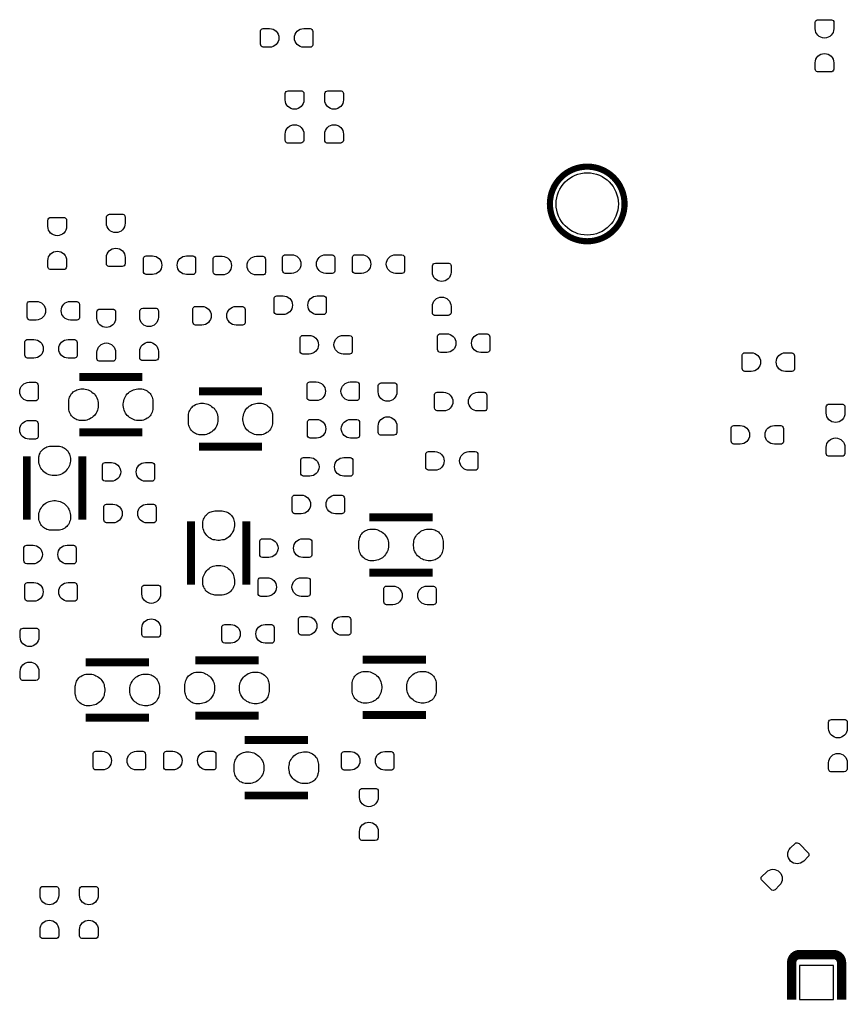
# Model space of a CAD drawing. Extents: x -25.8 to 25.4, y -24.8 to 25.2.
# Tile 3 of 5: x -2.8 to 10.5, y -7.9 to 7.9. Entities that reach past the tile are written whole.
import ezdxf

# ---------------------------------------------------------------- set-up
doc = ezdxf.new("R2010")
doc.units = 0
doc.layers.add('PG_SILKSCREEN_BOTTOM', color=173, linetype='CONTINUOUS')
doc.layers.add('PIN_BOTTOM', color=132, linetype='CONTINUOUS')

msp = doc.modelspace()

# ---------------------------------------------------------------- linework, layer by layer
at = {"layer": 'PG_SILKSCREEN_BOTTOM'}
for points, const_width in [([(6.94944, 4.953, 1), (5.75056, 4.953, 1), (6.94944, 4.953)], 0.09906), ([(9.760204, -7.10184, 0.417681), (9.633204, -7.22884)], 0.14986), ([(10.43305, -7.22884, 0.413881), (10.30605, -7.10184)], 0.14986)]:
    msp.add_lwpolyline(points, format="xyb", dxfattribs=dict(at, const_width=const_width))
for points, const_width in [([(-0.79121, 2.17297), (-1.80721, 2.17297)], 0.127), ([(1.1303, 1.9431), (0.1143, 1.9431)], 0.127), ([(-1.80721, 1.28397), (-0.79121, 1.28397)], 0.127), ([(0.1143, 1.0541), (1.1303, 1.0541)], 0.127), ([(-2.646934, 0.897128), (-2.646934, -0.118872)], 0.127), ([(-1.757934, -0.118872), (-1.757934, 0.897128)], 0.127), ([(-0.0127, -0.143764), (-0.0127, -1.160018)], 0.127), ([(0.8763, -1.160018), (0.8763, -0.143764)], 0.127), ([(3.868166, -0.078486), (2.852166, -0.078486)], 0.127), ([(2.852166, -0.967486), (3.868166, -0.967486)], 0.127), ([(-0.68707, -2.40792), (-1.70307, -2.40792)], 0.127), ([(1.07442, -2.37617), (0.05842, -2.37617)], 0.127), ([(3.7592, -2.364486), (2.7432, -2.364486)], 0.127), ([(-1.70307, -3.29692), (-0.68707, -3.29692)], 0.127), ([(0.05842, -3.26517), (1.07442, -3.26517)], 0.127), ([(2.7432, -3.253486), (3.7592, -3.253486)], 0.127), ([(1.8669, -3.6576), (0.8509, -3.6576)], 0.127), ([(0.8509, -4.5466), (1.8669, -4.5466)], 0.127), ([(10.30605, -7.10184), (9.760204, -7.10184)], 0.14986), ([(9.633204, -7.22884), (9.63295, -7.82574)], 0.14986), ([(10.43305, -7.22884), (10.433304, -7.82574)], 0.14986)]:
    msp.add_lwpolyline(points, dxfattribs=dict(at, const_width=const_width))
at = {"layer": 'PIN_BOTTOM'}
for points in [[(10.01014, 7.76732), (10.01014, 7.86892, -0.382065), (10.0584, 7.9121), (10.2743, 7.9121, -0.358765), (10.30986, 7.86892), (10.30986, 7.76732, -0.99952)], [(1.24968, 7.47014), (1.14808, 7.47014, -0.382065), (1.1049, 7.5184), (1.1049, 7.7343, -0.358765), (1.14808, 7.76986), (1.24968, 7.76986, -0.99952)], [(1.79832, 7.76986), (1.89992, 7.76986, -0.382065), (1.9431, 7.7216), (1.9431, 7.5057, -0.358765), (1.89992, 7.47014), (1.79832, 7.47014, -0.99952)], [(10.30986, 7.21868), (10.30986, 7.11708, -0.382065), (10.2616, 7.0739), (10.0457, 7.0739, -0.358765), (10.01014, 7.11708), (10.01014, 7.21868, -0.99952)], [(1.50114, 6.62432), (1.50114, 6.72592, -0.382065), (1.5494, 6.7691), (1.7653, 6.7691, -0.358765), (1.80086, 6.72592), (1.80086, 6.62432, -0.99952)], [(2.13614, 6.62432), (2.13614, 6.72592, -0.382065), (2.1844, 6.7691), (2.4003, 6.7691, -0.358765), (2.43586, 6.72592), (2.43586, 6.62432, -0.99952)], [(1.80086, 6.07568), (1.80086, 5.97408, -0.382065), (1.7526, 5.9309), (1.5367, 5.9309, -0.358765), (1.50114, 5.97408), (1.50114, 6.07568, -0.99952)], [(2.43586, 6.07568), (2.43586, 5.97408, -0.382065), (2.3876, 5.9309), (2.1717, 5.9309, -0.358765), (2.13614, 5.97408), (2.13614, 6.07568, -0.99952)], [(-1.36906, 4.64185), (-1.36906, 4.74345, -0.382065), (-1.3208, 4.78663), (-1.1049, 4.78663, -0.358765), (-1.06934, 4.74345), (-1.06934, 4.64185, -0.99952)], [(-2.30886, 4.59232), (-2.30886, 4.69392, -0.382065), (-2.2606, 4.7371), (-2.0447, 4.7371, -0.358765), (-2.00914, 4.69392), (-2.00914, 4.59232, -0.99952)], [(-2.00914, 4.04368), (-2.00914, 3.94208, -0.382065), (-2.0574, 3.8989), (-2.2733, 3.8989, -0.358765), (-2.30886, 3.94208), (-2.30886, 4.04368, -0.99952)], [(-1.06934, 4.09321), (-1.06934, 3.99161, -0.382065), (-1.1176, 3.94843), (-1.3335, 3.94843, -0.358765), (-1.36906, 3.99161), (-1.36906, 4.09321, -0.99952)], [(-0.631444, 3.819652), (-0.733044, 3.819652, -0.382065), (-0.776224, 3.867912), (-0.776224, 4.083812, -0.358765), (-0.733044, 4.119372), (-0.631444, 4.119372, -0.99952)], [(-0.082804, 4.119372), (0.018796, 4.119372, -0.382065), (0.061976, 4.071112), (0.061976, 3.855212, -0.358765), (0.018796, 3.819652), (-0.082804, 3.819652, -0.99952)], [(0.48895, 3.81254), (0.38735, 3.81254, -0.382065), (0.34417, 3.8608), (0.34417, 4.0767, -0.358765), (0.38735, 4.11226), (0.48895, 4.11226, -0.99952)], [(1.03759, 4.11226), (1.13919, 4.11226, -0.382065), (1.18237, 4.064), (1.18237, 3.8481, -0.358765), (1.13919, 3.81254), (1.03759, 3.81254, -0.99952)], [(1.603756, 3.83794), (1.502156, 3.83794, -0.382065), (1.458976, 3.8862), (1.458976, 4.1021, -0.358765), (1.502156, 4.13766), (1.603756, 4.13766, -0.99952)], [(2.152396, 4.13766), (2.253996, 4.13766, -0.382065), (2.297176, 4.0894), (2.297176, 3.8735, -0.358765), (2.253996, 3.83794), (2.152396, 3.83794, -0.99952)], [(2.72542, 3.83794), (2.62382, 3.83794, -0.382065), (2.58064, 3.8862), (2.58064, 4.1021, -0.358765), (2.62382, 4.13766), (2.72542, 4.13766, -0.99952)], [(3.27406, 4.13766), (3.37566, 4.13766, -0.382065), (3.41884, 4.0894), (3.41884, 3.8735, -0.358765), (3.37566, 3.83794), (3.27406, 3.83794, -0.99952)], [(3.86334, 3.85699), (3.86334, 3.95859, -0.382065), (3.9116, 4.00177), (4.1275, 4.00177, -0.358765), (4.16306, 3.95859), (4.16306, 3.85699, -0.99952)], [(-2.49555, 3.08864), (-2.59715, 3.08864, -0.382065), (-2.64033, 3.1369), (-2.64033, 3.3528, -0.358765), (-2.59715, 3.38836), (-2.49555, 3.38836, -0.99952)], [(-1.94691, 3.38836), (-1.84531, 3.38836, -0.382065), (-1.80213, 3.3401), (-1.80213, 3.1242, -0.358765), (-1.84531, 3.08864), (-1.94691, 3.08864, -0.99952)], [(1.46685, 3.177032), (1.36525, 3.177032, -0.382065), (1.32207, 3.225292), (1.32207, 3.441192, -0.358765), (1.36525, 3.476752), (1.46685, 3.476752, -0.99952)], [(2.01549, 3.476752), (2.11709, 3.476752, -0.382065), (2.16027, 3.428492), (2.16027, 3.212592, -0.358765), (2.11709, 3.177032), (2.01549, 3.177032, -0.99952)], [(4.16306, 3.30835), (4.16306, 3.20675, -0.382065), (4.1148, 3.16357), (3.8989, 3.16357, -0.358765), (3.86334, 3.20675), (3.86334, 3.30835, -0.99952)], [(-1.52146, 3.11912), (-1.52146, 3.22072, -0.382065), (-1.4732, 3.2639), (-1.2573, 3.2639, -0.358765), (-1.22174, 3.22072), (-1.22174, 3.11912, -0.99952)], [(-0.83566, 3.13309), (-0.83566, 3.23469, -0.382065), (-0.7874, 3.27787), (-0.5715, 3.27787, -0.358765), (-0.53594, 3.23469), (-0.53594, 3.13309, -0.99952)], [(0.163576, 3.00736), (0.061976, 3.00736, -0.382065), (0.018796, 3.05562), (0.018796, 3.27152, -0.358765), (0.061976, 3.30708), (0.163576, 3.30708, -0.99952)], [(0.712216, 3.30708), (0.813816, 3.30708, -0.382065), (0.856996, 3.25882), (0.856996, 3.04292, -0.358765), (0.813816, 3.00736), (0.712216, 3.00736, -0.99952)], [(4.09321, 2.56794), (3.99161, 2.56794, -0.382065), (3.94843, 2.6162), (3.94843, 2.8321, -0.358765), (3.99161, 2.86766), (4.09321, 2.86766, -0.99952)], [(4.64185, 2.86766), (4.74345, 2.86766, -0.382065), (4.78663, 2.8194), (4.78663, 2.6035, -0.358765), (4.74345, 2.56794), (4.64185, 2.56794, -0.99952)], [(-2.533396, 2.4765), (-2.634996, 2.4765, -0.382065), (-2.678176, 2.52476), (-2.678176, 2.74066, -0.358765), (-2.634996, 2.77622), (-2.533396, 2.77622, -0.99952)], [(-1.984756, 2.77622), (-1.883156, 2.77622, -0.382065), (-1.839976, 2.72796), (-1.839976, 2.51206, -0.358765), (-1.883156, 2.4765), (-1.984756, 2.4765, -0.99952)], [(-1.22174, 2.57048), (-1.22174, 2.46888, -0.382065), (-1.27, 2.4257), (-1.4859, 2.4257, -0.358765), (-1.52146, 2.46888), (-1.52146, 2.57048, -0.99952)], [(-0.53594, 2.58445), (-0.53594, 2.48285, -0.382065), (-0.5842, 2.43967), (-0.8001, 2.43967, -0.358765), (-0.83566, 2.48285), (-0.83566, 2.58445, -0.99952)], [(1.88468, 2.54254), (1.78308, 2.54254, -0.382065), (1.7399, 2.5908), (1.7399, 2.8067, -0.358765), (1.78308, 2.84226), (1.88468, 2.84226, -0.99952)], [(2.43332, 2.84226), (2.53492, 2.84226, -0.382065), (2.5781, 2.794), (2.5781, 2.5781, -0.358765), (2.53492, 2.54254), (2.43332, 2.54254, -0.99952)], [(8.983218, 2.26314), (8.881618, 2.26314, -0.382065), (8.838438, 2.3114), (8.838438, 2.5273, -0.358765), (8.881618, 2.56286), (8.983218, 2.56286, -0.99952)], [(9.533382, 2.56286), (9.634982, 2.56286, -0.382065), (9.678162, 2.5146), (9.678162, 2.2987, -0.358765), (9.634982, 2.26314), (9.533382, 2.26314, -0.99952)], [(-2.61239, 2.08915), (-2.51079, 2.08915, -0.382065), (-2.46761, 2.04089), (-2.46761, 1.82499, -0.358765), (-2.51079, 1.78943), (-2.61239, 1.78943, -0.99952)], [(1.997456, 1.794764), (1.895856, 1.794764, -0.382065), (1.852676, 1.843024), (1.852676, 2.058924, -0.358765), (1.895856, 2.094484), (1.997456, 2.094484, -0.99952)], [(2.546096, 2.094484), (2.647696, 2.094484, -0.382065), (2.690876, 2.046224), (2.690876, 1.830324, -0.358765), (2.647696, 1.794764), (2.546096, 1.794764, -0.99952)], [(2.994406, 1.933956), (2.994406, 2.035556, -0.382065), (3.042666, 2.078736), (3.258566, 2.078736, -0.358765), (3.294126, 2.035556), (3.294126, 1.933956, -0.99952)], [(4.04368, 1.62814), (3.94208, 1.62814, -0.382065), (3.8989, 1.6764), (3.8989, 1.8923, -0.358765), (3.94208, 1.92786), (4.04368, 1.92786, -0.99952)], [(4.59232, 1.92786), (4.69392, 1.92786, -0.382065), (4.7371, 1.8796), (4.7371, 1.6637, -0.358765), (4.69392, 1.62814), (4.59232, 1.62814, -0.99952)], [(10.18794, 1.59385), (10.18794, 1.69545, -0.382065), (10.2362, 1.73863), (10.4521, 1.73863, -0.358765), (10.48766, 1.69545), (10.48766, 1.59385, -0.99952)], [(-2.61239, 1.47574), (-2.51079, 1.47574, -0.382065), (-2.46761, 1.42748), (-2.46761, 1.21158, -0.358765), (-2.51079, 1.17602), (-2.61239, 1.17602, -0.99952)], [(2.00279, 1.19253), (1.90119, 1.19253, -0.382065), (1.85801, 1.24079), (1.85801, 1.45669, -0.358765), (1.90119, 1.49225), (2.00279, 1.49225, -0.99952)], [(2.55143, 1.49225), (2.65303, 1.49225, -0.382065), (2.69621, 1.44399), (2.69621, 1.22809, -0.358765), (2.65303, 1.19253), (2.55143, 1.19253, -0.99952)], [(3.294126, 1.385316), (3.294126, 1.283716, -0.382065), (3.245866, 1.240536), (3.029966, 1.240536, -0.358765), (2.994406, 1.283716), (2.994406, 1.385316, -0.99952)], [(8.80618, 1.09474), (8.70458, 1.09474, -0.382065), (8.6614, 1.143), (8.6614, 1.3589, -0.358765), (8.70458, 1.39446), (8.80618, 1.39446, -0.99952)], [(9.35482, 1.39446), (9.45642, 1.39446, -0.382065), (9.4996, 1.3462), (9.4996, 1.1303, -0.358765), (9.45642, 1.09474), (9.35482, 1.09474, -0.99952)], [(10.48766, 1.04521), (10.48766, 0.94361, -0.382065), (10.4394, 0.90043), (10.2235, 0.90043, -0.358765), (10.18794, 0.94361), (10.18794, 1.04521, -0.99952)], [(3.902456, 0.67564), (3.800856, 0.67564, -0.382065), (3.757676, 0.7239), (3.757676, 0.9398, -0.358765), (3.800856, 0.97536), (3.902456, 0.97536, -0.99952)], [(4.451096, 0.97536), (4.552696, 0.97536, -0.382065), (4.595876, 0.9271), (4.595876, 0.7112, -0.358765), (4.552696, 0.67564), (4.451096, 0.67564, -0.99952)], [(-1.29032, 0.500126), (-1.39192, 0.500126, -0.382065), (-1.4351, 0.548386), (-1.4351, 0.764286, -0.358765), (-1.39192, 0.799846), (-1.29032, 0.799846, -0.99952)], [(-0.74168, 0.799846), (-0.64008, 0.799846, -0.382065), (-0.5969, 0.751586), (-0.5969, 0.535686, -0.358765), (-0.64008, 0.500126), (-0.74168, 0.500126, -0.99952)], [(1.894586, 0.581152), (1.792986, 0.581152, -0.382065), (1.749806, 0.629412), (1.749806, 0.845312, -0.358765), (1.792986, 0.880872), (1.894586, 0.880872, -0.99952)], [(2.443226, 0.880872), (2.544826, 0.880872, -0.382065), (2.588006, 0.832612), (2.588006, 0.616712, -0.358765), (2.544826, 0.581152), (2.443226, 0.581152, -0.99952)], [(1.75768, -0.02286), (1.65608, -0.02286, -0.382065), (1.6129, 0.0254), (1.6129, 0.2413, -0.358765), (1.65608, 0.27686), (1.75768, 0.27686, -0.99952)], [(2.30632, 0.27686), (2.40792, 0.27686, -0.382065), (2.4511, 0.2286), (2.4511, 0.0127, -0.358765), (2.40792, -0.02286), (2.30632, -0.02286, -0.99952)], [(-1.26619, -0.168656), (-1.36779, -0.168656, -0.382065), (-1.41097, -0.120396), (-1.41097, 0.095504, -0.358765), (-1.36779, 0.131064), (-1.26619, 0.131064, -0.99952)], [(-0.71755, 0.131064), (-0.61595, 0.131064, -0.382065), (-0.57277, 0.082804), (-0.57277, -0.133096, -0.358765), (-0.61595, -0.168656), (-0.71755, -0.168656, -0.99952)], [(1.23571, -0.724154), (1.13411, -0.724154, -0.382065), (1.09093, -0.675894), (1.09093, -0.459994, -0.358765), (1.13411, -0.424434), (1.23571, -0.424434, -0.99952)], [(1.78435, -0.424434), (1.88595, -0.424434, -0.382065), (1.92913, -0.472694), (1.92913, -0.688594, -0.358765), (1.88595, -0.724154), (1.78435, -0.724154, -0.99952)], [(-2.548382, -0.827278), (-2.649982, -0.827278, -0.382065), (-2.693162, -0.779018), (-2.693162, -0.563118, -0.358765), (-2.649982, -0.527558), (-2.548382, -0.527558, -0.99952)], [(-1.999742, -0.527558), (-1.898142, -0.527558, -0.382065), (-1.854962, -0.575818), (-1.854962, -0.791718, -0.358765), (-1.898142, -0.827278), (-1.999742, -0.827278, -0.99952)], [(1.21031, -1.34874), (1.10871, -1.34874, -0.382065), (1.06553, -1.30048), (1.06553, -1.08458, -0.358765), (1.10871, -1.04902), (1.21031, -1.04902, -0.99952)], [(1.75895, -1.04902), (1.86055, -1.04902, -0.382065), (1.90373, -1.09728), (1.90373, -1.31318, -0.358765), (1.86055, -1.34874), (1.75895, -1.34874, -0.99952)], [(-2.53492, -1.426972), (-2.63652, -1.426972, -0.382065), (-2.6797, -1.378712), (-2.6797, -1.162812, -0.358765), (-2.63652, -1.127252), (-2.53492, -1.127252, -0.99952)], [(-1.98628, -1.127252), (-1.88468, -1.127252, -0.382065), (-1.8415, -1.175512), (-1.8415, -1.391412, -0.358765), (-1.88468, -1.426972), (-1.98628, -1.426972, -0.99952)], [(-0.799846, -1.31191), (-0.799846, -1.21031, -0.382065), (-0.751586, -1.16713), (-0.535686, -1.16713, -0.358765), (-0.500126, -1.21031), (-0.500126, -1.31191, -0.99952)], [(3.22961, -1.48336), (3.12801, -1.48336, -0.382065), (3.08483, -1.4351), (3.08483, -1.2192, -0.358765), (3.12801, -1.18364), (3.22961, -1.18364, -0.99952)], [(3.77825, -1.18364), (3.87985, -1.18364, -0.382065), (3.92303, -1.2319), (3.92303, -1.4478, -0.358765), (3.87985, -1.48336), (3.77825, -1.48336, -0.99952)], [(-0.500126, -1.86055), (-0.500126, -1.96215, -0.382065), (-0.548386, -2.00533), (-0.764286, -2.00533, -0.358765), (-0.799846, -1.96215), (-0.799846, -1.86055, -0.99952)], [(1.85928, -1.973834), (1.75768, -1.973834, -0.382065), (1.7145, -1.925574), (1.7145, -1.709674, -0.358765), (1.75768, -1.674114), (1.85928, -1.674114, -0.99952)], [(2.40792, -1.674114), (2.50952, -1.674114, -0.382065), (2.5527, -1.722374), (2.5527, -1.938274, -0.358765), (2.50952, -1.973834), (2.40792, -1.973834, -0.99952)], [(-2.75336, -2.005584), (-2.75336, -1.903984, -0.382065), (-2.7051, -1.860804), (-2.4892, -1.860804, -0.358765), (-2.45364, -1.903984), (-2.45364, -2.005584, -0.99952)], [(0.630428, -2.101088), (0.528828, -2.101088, -0.382065), (0.485648, -2.052828), (0.485648, -1.836928, -0.358765), (0.528828, -1.801368), (0.630428, -1.801368, -0.99952)], [(1.179068, -1.801368), (1.280668, -1.801368, -0.382065), (1.323848, -1.849628), (1.323848, -2.065528, -0.358765), (1.280668, -2.101088), (1.179068, -2.101088, -0.99952)], [(-2.45364, -2.554224), (-2.45364, -2.655824, -0.382065), (-2.5019, -2.699004), (-2.7178, -2.699004, -0.358765), (-2.75336, -2.655824), (-2.75336, -2.554224, -0.99952)], [(10.22604, -3.47218), (10.22604, -3.37058, -0.382065), (10.2743, -3.3274), (10.4902, -3.3274, -0.358765), (10.52576, -3.37058), (10.52576, -3.47218, -0.99952)], [(-1.43764, -4.13766), (-1.53924, -4.13766, -0.382065), (-1.58242, -4.0894), (-1.58242, -3.8735, -0.358765), (-1.53924, -3.83794), (-1.43764, -3.83794, -0.99952)], [(-0.889, -3.83794), (-0.7874, -3.83794, -0.382065), (-0.74422, -3.8862), (-0.74422, -4.1021, -0.358765), (-0.7874, -4.13766), (-0.889, -4.13766, -0.99952)], [(-0.3048, -4.13766), (-0.4064, -4.13766, -0.382065), (-0.44958, -4.0894), (-0.44958, -3.8735, -0.358765), (-0.4064, -3.83794), (-0.3048, -3.83794, -0.99952)], [(0.24384, -3.83794), (0.34544, -3.83794, -0.382065), (0.38862, -3.8862), (0.38862, -4.1021, -0.358765), (0.34544, -4.13766), (0.24384, -4.13766, -0.99952)], [(2.549652, -4.140454), (2.448052, -4.140454, -0.382065), (2.404872, -4.092194), (2.404872, -3.876294, -0.358765), (2.448052, -3.840734), (2.549652, -3.840734, -0.99952)], [(3.098292, -3.840734), (3.199892, -3.840734, -0.382065), (3.243072, -3.888994), (3.243072, -4.104894, -0.358765), (3.199892, -4.140454), (3.098292, -4.140454, -0.99952)], [(10.52576, -4.02082), (10.52576, -4.12242, -0.382065), (10.4775, -4.1656), (10.2616, -4.1656, -0.358765), (10.22604, -4.12242), (10.22604, -4.02082, -0.99952)], [(2.69494, -4.57708), (2.69494, -4.47548, -0.382065), (2.7432, -4.4323), (2.9591, -4.4323, -0.358765), (2.99466, -4.47548), (2.99466, -4.57708, -0.99952)], [(2.99466, -5.12572), (2.99466, -5.22732, -0.382065), (2.9464, -5.2705), (2.7305, -5.2705, -0.358765), (2.69494, -5.22732), (2.69494, -5.12572, -0.99952)], [(9.614154, -5.38861), (9.686036, -5.316728, -0.381312), (9.750552, -5.320284), (9.903206, -5.472938, -0.358739), (9.897872, -5.528564), (9.82599, -5.600446, -0.999349)], [(9.437878, -5.988558), (9.365996, -6.06044, -0.381312), (9.30148, -6.056884), (9.148826, -5.90423, -0.358739), (9.15416, -5.848604), (9.226042, -5.776722, -0.999349)], [(-2.43586, -6.15188), (-2.43586, -6.05028, -0.382065), (-2.3876, -6.0071), (-2.1717, -6.0071, -0.358765), (-2.13614, -6.05028), (-2.13614, -6.15188, -0.99952)], [(-1.80086, -6.15188), (-1.80086, -6.05028, -0.382065), (-1.7526, -6.0071), (-1.5367, -6.0071, -0.358765), (-1.50114, -6.05028), (-1.50114, -6.15188, -0.99952)], [(-2.13614, -6.70052), (-2.13614, -6.80212, -0.382065), (-2.1844, -6.8453), (-2.4003, -6.8453, -0.358765), (-2.43586, -6.80212), (-2.43586, -6.70052, -0.99952)], [(-1.50114, -6.70052), (-1.50114, -6.80212, -0.382065), (-1.5494, -6.8453), (-1.7653, -6.8453, -0.358765), (-1.80086, -6.80212), (-1.80086, -6.70052, -0.99952)]]:
    msp.add_lwpolyline(points, format="xyb", close=True, dxfattribs=at)
for points in [[(-1.78181, 1.98247), (-1.75895, 1.98247), (-1.73355, 1.98247), (-1.71069, 1.97993), (-1.68529, 1.97485), (-1.66243, 1.96723), (-1.64211, 1.95707), (-1.61925, 1.94437), (-1.60147, 1.93167), (-1.58115, 1.91643), (-1.56337, 1.90119), (-1.54813, 1.88087), (-1.53543, 1.86309), (-1.52273, 1.84023), (-1.51257, 1.81483), (-1.50749, 1.79197), (-1.50241, 1.76657), (-1.49987, 1.74117), (-1.49987, 1.71577), (-1.50241, 1.69037), (-1.50749, 1.66497), (-1.51257, 1.63957), (-1.52273, 1.61671), (-1.53543, 1.59385), (-1.54813, 1.57353), (-1.56337, 1.55575), (-1.58115, 1.53797), (-1.59893, 1.52273), (-1.61925, 1.51003), (-1.63957, 1.49733), (-1.66243, 1.48971), (-1.68529, 1.48209), (-1.70815, 1.47701), (-1.73355, 1.47447), (-1.75641, 1.47447), (-1.77927, 1.47447), (-1.79959, 1.47447), (-1.81991, 1.47955), (-1.84277, 1.48717), (-1.86055, 1.49479), (-1.88087, 1.50495), (-1.89865, 1.52019), (-1.91389, 1.53289), (-1.92913, 1.55067), (-1.94183, 1.56591), (-1.95199, 1.58623), (-1.96215, 1.60655), (-1.96723, 1.62687), (-1.97231, 1.64719), (-1.97485, 1.67005), (-1.97485, 1.78689), (-1.97231, 1.80721), (-1.96723, 1.82753), (-1.96215, 1.85039), (-1.95199, 1.86817), (-1.94183, 1.88849), (-1.92913, 1.90627), (-1.91643, 1.92151), (-1.90119, 1.93675), (-1.88341, 1.94691), (-1.86309, 1.95961), (-1.84531, 1.96723), (-1.82499, 1.97485), (-1.80213, 1.97993)], [(-0.81661, 1.47447), (-0.83947, 1.47447), (-0.86487, 1.47447), (-0.88773, 1.47701), (-0.91313, 1.48209), (-0.93599, 1.48971), (-0.95631, 1.49987), (-0.97917, 1.51257), (-0.99695, 1.52527), (-1.01727, 1.54051), (-1.03505, 1.55575), (-1.05029, 1.57607), (-1.06299, 1.59385), (-1.07569, 1.61671), (-1.08585, 1.64211), (-1.09093, 1.66497), (-1.09601, 1.69037), (-1.09855, 1.71577), (-1.09855, 1.74117), (-1.09601, 1.76657), (-1.09093, 1.79197), (-1.08585, 1.81737), (-1.07569, 1.84023), (-1.06299, 1.86309), (-1.05029, 1.88341), (-1.03505, 1.90119), (-1.01727, 1.91897), (-0.99949, 1.93421), (-0.97917, 1.94691), (-0.95885, 1.95961), (-0.93599, 1.96723), (-0.91313, 1.97485), (-0.89027, 1.97993), (-0.86487, 1.98247), (-0.84201, 1.98247), (-0.81915, 1.98247), (-0.79883, 1.98247), (-0.77851, 1.97739), (-0.75565, 1.96977), (-0.73787, 1.96215), (-0.71755, 1.95199), (-0.69977, 1.93675), (-0.68453, 1.92405), (-0.66929, 1.90627), (-0.65659, 1.89103), (-0.64643, 1.87071), (-0.63627, 1.85039), (-0.63119, 1.83007), (-0.62611, 1.80975), (-0.62357, 1.78689), (-0.62357, 1.67005), (-0.62611, 1.64973), (-0.63119, 1.62941), (-0.63627, 1.60655), (-0.64643, 1.58877), (-0.65659, 1.56845), (-0.66929, 1.55067), (-0.68199, 1.53543), (-0.69723, 1.52019), (-0.71501, 1.51003), (-0.73533, 1.49733), (-0.75311, 1.48971), (-0.77343, 1.48209), (-0.79629, 1.47701)], [(0.1397, 1.7526), (0.16256, 1.7526), (0.18796, 1.7526), (0.21082, 1.75006), (0.23622, 1.74498), (0.25908, 1.73736), (0.2794, 1.7272), (0.30226, 1.7145), (0.32004, 1.7018), (0.34036, 1.68656), (0.35814, 1.67132), (0.37338, 1.651), (0.38608, 1.63322), (0.39878, 1.61036), (0.40894, 1.58496), (0.41402, 1.5621), (0.4191, 1.5367), (0.42164, 1.5113), (0.42164, 1.4859), (0.4191, 1.4605), (0.41402, 1.4351), (0.40894, 1.4097), (0.39878, 1.38684), (0.38608, 1.36398), (0.37338, 1.34366), (0.35814, 1.32588), (0.34036, 1.3081), (0.32258, 1.29286), (0.30226, 1.28016), (0.28194, 1.26746), (0.25908, 1.25984), (0.23622, 1.25222), (0.21336, 1.24714), (0.18796, 1.2446), (0.1651, 1.2446), (0.14224, 1.2446), (0.12192, 1.2446), (0.1016, 1.24968), (0.07874, 1.2573), (0.06096, 1.26492), (0.04064, 1.27508), (0.02286, 1.29032), (0.00762, 1.30302), (-0.00762, 1.3208), (-0.02032, 1.33604), (-0.03048, 1.35636), (-0.04064, 1.37668), (-0.04572, 1.397), (-0.0508, 1.41732), (-0.05334, 1.44018), (-0.05334, 1.55702), (-0.0508, 1.57734), (-0.04572, 1.59766), (-0.04064, 1.62052), (-0.03048, 1.6383), (-0.02032, 1.65862), (-0.00762, 1.6764), (0.00508, 1.69164), (0.02032, 1.70688), (0.0381, 1.71704), (0.05842, 1.72974), (0.0762, 1.73736), (0.09652, 1.74498), (0.11938, 1.75006)], [(1.1049, 1.2446), (1.08204, 1.2446), (1.05664, 1.2446), (1.03378, 1.24714), (1.00838, 1.25222), (0.98552, 1.25984), (0.9652, 1.27), (0.94234, 1.2827), (0.92456, 1.2954), (0.90424, 1.31064), (0.88646, 1.32588), (0.87122, 1.3462), (0.85852, 1.36398), (0.84582, 1.38684), (0.83566, 1.41224), (0.83058, 1.4351), (0.8255, 1.4605), (0.82296, 1.4859), (0.82296, 1.5113), (0.8255, 1.5367), (0.83058, 1.5621), (0.83566, 1.5875), (0.84582, 1.61036), (0.85852, 1.63322), (0.87122, 1.65354), (0.88646, 1.67132), (0.90424, 1.6891), (0.92202, 1.70434), (0.94234, 1.71704), (0.96266, 1.72974), (0.98552, 1.73736), (1.00838, 1.74498), (1.03124, 1.75006), (1.05664, 1.7526), (1.0795, 1.7526), (1.10236, 1.7526), (1.12268, 1.7526), (1.143, 1.74752), (1.16586, 1.7399), (1.18364, 1.73228), (1.20396, 1.72212), (1.22174, 1.70688), (1.23698, 1.69418), (1.25222, 1.6764), (1.26492, 1.66116), (1.27508, 1.64084), (1.28524, 1.62052), (1.29032, 1.6002), (1.2954, 1.57988), (1.29794, 1.55702), (1.29794, 1.44018), (1.2954, 1.41986), (1.29032, 1.39954), (1.28524, 1.37668), (1.27508, 1.3589), (1.26492, 1.33858), (1.25222, 1.3208), (1.23952, 1.30556), (1.22428, 1.29032), (1.2065, 1.28016), (1.18618, 1.26746), (1.1684, 1.25984), (1.14808, 1.25222), (1.12522, 1.24714)], [(-1.948434, 0.871728), (-1.948434, 0.848868), (-1.948434, 0.823468), (-1.950974, 0.800608), (-1.956054, 0.775208), (-1.963674, 0.752348), (-1.973834, 0.732028), (-1.986534, 0.709168), (-1.999234, 0.691388), (-2.014474, 0.671068), (-2.029714, 0.653288), (-2.050034, 0.638048), (-2.067814, 0.625348), (-2.090674, 0.612648), (-2.116074, 0.602488), (-2.138934, 0.597408), (-2.164334, 0.592328), (-2.189734, 0.589788), (-2.215134, 0.589788), (-2.240534, 0.592328), (-2.265934, 0.597408), (-2.291334, 0.602488), (-2.314194, 0.612648), (-2.337054, 0.625348), (-2.357374, 0.638048), (-2.375154, 0.653288), (-2.392934, 0.671068), (-2.408174, 0.688848), (-2.420874, 0.709168), (-2.433574, 0.729488), (-2.441194, 0.752348), (-2.448814, 0.775208), (-2.453894, 0.798068), (-2.456434, 0.823468), (-2.456434, 0.846328), (-2.456434, 0.869188), (-2.456434, 0.889508), (-2.451354, 0.909828), (-2.443734, 0.932688), (-2.436114, 0.950468), (-2.425954, 0.970788), (-2.410714, 0.988568), (-2.398014, 1.003808), (-2.380234, 1.019048), (-2.364994, 1.031748), (-2.344674, 1.041908), (-2.324354, 1.052068), (-2.304034, 1.057148), (-2.283714, 1.062228), (-2.260854, 1.064768), (-2.144014, 1.064768), (-2.123694, 1.062228), (-2.103374, 1.057148), (-2.080514, 1.052068), (-2.062734, 1.041908), (-2.042414, 1.031748), (-2.024634, 1.019048), (-2.009394, 1.006348), (-1.994154, 0.991108), (-1.983994, 0.973328), (-1.971294, 0.953008), (-1.963674, 0.935228), (-1.956054, 0.914908), (-1.950974, 0.892048)], [(-2.456434, -0.093472), (-2.456434, -0.070612), (-2.456434, -0.045212), (-2.453894, -0.022352), (-2.448814, 0.003048), (-2.441194, 0.025908), (-2.431034, 0.046228), (-2.418334, 0.069088), (-2.405634, 0.086868), (-2.390394, 0.107188), (-2.375154, 0.124968), (-2.354834, 0.140208), (-2.337054, 0.152908), (-2.314194, 0.165608), (-2.288794, 0.175768), (-2.265934, 0.180848), (-2.240534, 0.185928), (-2.215134, 0.188468), (-2.189734, 0.188468), (-2.164334, 0.185928), (-2.138934, 0.180848), (-2.113534, 0.175768), (-2.090674, 0.165608), (-2.067814, 0.152908), (-2.047494, 0.140208), (-2.029714, 0.124968), (-2.011934, 0.107188), (-1.996694, 0.089408), (-1.983994, 0.069088), (-1.971294, 0.048768), (-1.963674, 0.025908), (-1.956054, 0.003048), (-1.950974, -0.019812), (-1.948434, -0.045212), (-1.948434, -0.068072), (-1.948434, -0.090932), (-1.948434, -0.111252), (-1.953514, -0.131572), (-1.961134, -0.154432), (-1.968754, -0.172212), (-1.978914, -0.192532), (-1.994154, -0.210312), (-2.006854, -0.225552), (-2.024634, -0.240792), (-2.039874, -0.253492), (-2.060194, -0.263652), (-2.080514, -0.273812), (-2.100834, -0.278892), (-2.121154, -0.283972), (-2.144014, -0.286512), (-2.260854, -0.286512), (-2.281174, -0.283972), (-2.301494, -0.278892), (-2.324354, -0.273812), (-2.342134, -0.263652), (-2.362454, -0.253492), (-2.380234, -0.240792), (-2.395474, -0.228092), (-2.410714, -0.212852), (-2.420874, -0.195072), (-2.433574, -0.174752), (-2.441194, -0.156972), (-2.448814, -0.136652), (-2.453894, -0.113792)], [(0.6858, -0.169418), (0.6858, -0.192278), (0.6858, -0.217678), (0.68326, -0.240538), (0.67818, -0.265938), (0.67056, -0.288798), (0.6604, -0.309118), (0.6477, -0.331978), (0.635, -0.349758), (0.61976, -0.370078), (0.60452, -0.387858), (0.5842, -0.403098), (0.56642, -0.415798), (0.54356, -0.428498), (0.51816, -0.438658), (0.4953, -0.443738), (0.4699, -0.448818), (0.4445, -0.451358), (0.4191, -0.451358), (0.3937, -0.448818), (0.3683, -0.443738), (0.3429, -0.438658), (0.32004, -0.428498), (0.29718, -0.415798), (0.27686, -0.403098), (0.25908, -0.387858), (0.2413, -0.370078), (0.22606, -0.352298), (0.21336, -0.331978), (0.20066, -0.311658), (0.19304, -0.288798), (0.18542, -0.265938), (0.18034, -0.243078), (0.1778, -0.217678), (0.1778, -0.194818), (0.1778, -0.171958), (0.1778, -0.151638), (0.18288, -0.131318), (0.1905, -0.108458), (0.19812, -0.090678), (0.20828, -0.070358), (0.22352, -0.052578), (0.23622, -0.037338), (0.254, -0.022098), (0.26924, -0.009398), (0.28956, 0.000762), (0.30988, 0.010922), (0.3302, 0.016002), (0.35052, 0.021082), (0.37338, 0.023622), (0.49022, 0.023622), (0.51054, 0.021082), (0.53086, 0.016002), (0.55372, 0.010922), (0.5715, 0.000762), (0.59182, -0.009398), (0.6096, -0.022098), (0.62484, -0.034798), (0.64008, -0.050038), (0.65024, -0.067818), (0.66294, -0.088138), (0.67056, -0.105918), (0.67818, -0.126238), (0.68326, -0.149098)], [(2.877566, -0.268986), (2.900426, -0.268986), (2.925826, -0.268986), (2.948686, -0.271526), (2.974086, -0.276606), (2.996946, -0.284226), (3.017266, -0.294386), (3.040126, -0.307086), (3.057906, -0.319786), (3.078226, -0.335026), (3.096006, -0.350266), (3.111246, -0.370586), (3.123946, -0.388366), (3.136646, -0.411226), (3.146806, -0.436626), (3.151886, -0.459486), (3.156966, -0.484886), (3.159506, -0.510286), (3.159506, -0.535686), (3.156966, -0.561086), (3.151886, -0.586486), (3.146806, -0.611886), (3.136646, -0.634746), (3.123946, -0.657606), (3.111246, -0.677926), (3.096006, -0.695706), (3.078226, -0.713486), (3.060446, -0.728726), (3.040126, -0.741426), (3.019806, -0.754126), (2.996946, -0.761746), (2.974086, -0.769366), (2.951226, -0.774446), (2.925826, -0.776986), (2.902966, -0.776986), (2.880106, -0.776986), (2.859786, -0.776986), (2.839466, -0.771906), (2.816606, -0.764286), (2.798826, -0.756666), (2.778506, -0.746506), (2.760726, -0.731266), (2.745486, -0.718566), (2.730246, -0.700786), (2.717546, -0.685546), (2.707386, -0.665226), (2.697226, -0.644906), (2.692146, -0.624586), (2.687066, -0.604266), (2.684526, -0.581406), (2.684526, -0.464566), (2.687066, -0.444246), (2.692146, -0.423926), (2.697226, -0.401066), (2.707386, -0.383286), (2.717546, -0.362966), (2.730246, -0.345186), (2.742946, -0.329946), (2.758186, -0.314706), (2.775966, -0.304546), (2.796286, -0.291846), (2.814066, -0.284226), (2.834386, -0.276606), (2.857246, -0.271526)], [(3.842766, -0.776986), (3.819906, -0.776986), (3.794506, -0.776986), (3.771646, -0.774446), (3.746246, -0.769366), (3.723386, -0.761746), (3.703066, -0.751586), (3.680206, -0.738886), (3.662426, -0.726186), (3.642106, -0.710946), (3.624326, -0.695706), (3.609086, -0.675386), (3.596386, -0.657606), (3.583686, -0.634746), (3.573526, -0.609346), (3.568446, -0.586486), (3.563366, -0.561086), (3.560826, -0.535686), (3.560826, -0.510286), (3.563366, -0.484886), (3.568446, -0.459486), (3.573526, -0.434086), (3.583686, -0.411226), (3.596386, -0.388366), (3.609086, -0.368046), (3.624326, -0.350266), (3.642106, -0.332486), (3.659886, -0.317246), (3.680206, -0.304546), (3.700526, -0.291846), (3.723386, -0.284226), (3.746246, -0.276606), (3.769106, -0.271526), (3.794506, -0.268986), (3.817366, -0.268986), (3.840226, -0.268986), (3.860546, -0.268986), (3.880866, -0.274066), (3.903726, -0.281686), (3.921506, -0.289306), (3.941826, -0.299466), (3.959606, -0.314706), (3.974846, -0.327406), (3.990086, -0.345186), (4.002786, -0.360426), (4.012946, -0.380746), (4.023106, -0.401066), (4.028186, -0.421386), (4.033266, -0.441706), (4.035806, -0.464566), (4.035806, -0.581406), (4.033266, -0.601726), (4.028186, -0.622046), (4.023106, -0.644906), (4.012946, -0.662686), (4.002786, -0.683006), (3.990086, -0.700786), (3.977386, -0.716026), (3.962146, -0.731266), (3.944366, -0.741426), (3.924046, -0.754126), (3.906266, -0.761746), (3.885946, -0.769366), (3.863086, -0.774446)], [(0.1778, -1.134618), (0.1778, -1.111758), (0.1778, -1.086358), (0.18034, -1.063498), (0.18542, -1.038098), (0.19304, -1.015238), (0.2032, -0.994918), (0.2159, -0.972058), (0.2286, -0.954278), (0.24384, -0.933958), (0.25908, -0.916178), (0.2794, -0.900938), (0.29718, -0.888238), (0.32004, -0.875538), (0.34544, -0.865378), (0.3683, -0.860298), (0.3937, -0.855218), (0.4191, -0.852678), (0.4445, -0.852678), (0.4699, -0.855218), (0.4953, -0.860298), (0.5207, -0.865378), (0.54356, -0.875538), (0.56642, -0.888238), (0.58674, -0.900938), (0.60452, -0.916178), (0.6223, -0.933958), (0.63754, -0.951738), (0.65024, -0.972058), (0.66294, -0.992378), (0.67056, -1.015238), (0.67818, -1.038098), (0.68326, -1.060958), (0.6858, -1.086358), (0.6858, -1.109218), (0.6858, -1.132078), (0.6858, -1.152398), (0.68072, -1.172718), (0.6731, -1.195578), (0.66548, -1.213358), (0.65532, -1.233678), (0.64008, -1.251458), (0.62738, -1.266698), (0.6096, -1.281938), (0.59436, -1.294638), (0.57404, -1.304798), (0.55372, -1.314958), (0.5334, -1.320038), (0.51308, -1.325118), (0.49022, -1.327658), (0.37338, -1.327658), (0.35306, -1.325118), (0.33274, -1.320038), (0.30988, -1.314958), (0.2921, -1.304798), (0.27178, -1.294638), (0.254, -1.281938), (0.23876, -1.269238), (0.22352, -1.253998), (0.21336, -1.236218), (0.20066, -1.215898), (0.19304, -1.198118), (0.18542, -1.177798), (0.18034, -1.154938)], [(-1.67767, -2.59842), (-1.65481, -2.59842), (-1.62941, -2.59842), (-1.60655, -2.60096), (-1.58115, -2.60604), (-1.55829, -2.61366), (-1.53797, -2.62382), (-1.51511, -2.63652), (-1.49733, -2.64922), (-1.47701, -2.66446), (-1.45923, -2.6797), (-1.44399, -2.70002), (-1.43129, -2.7178), (-1.41859, -2.74066), (-1.40843, -2.76606), (-1.40335, -2.78892), (-1.39827, -2.81432), (-1.39573, -2.83972), (-1.39573, -2.86512), (-1.39827, -2.89052), (-1.40335, -2.91592), (-1.40843, -2.94132), (-1.41859, -2.96418), (-1.43129, -2.98704), (-1.44399, -3.00736), (-1.45923, -3.02514), (-1.47701, -3.04292), (-1.49479, -3.05816), (-1.51511, -3.07086), (-1.53543, -3.08356), (-1.55829, -3.09118), (-1.58115, -3.0988), (-1.60401, -3.10388), (-1.62941, -3.10642), (-1.65227, -3.10642), (-1.67513, -3.10642), (-1.69545, -3.10642), (-1.71577, -3.10134), (-1.73863, -3.09372), (-1.75641, -3.0861), (-1.77673, -3.07594), (-1.79451, -3.0607), (-1.80975, -3.048), (-1.82499, -3.03022), (-1.83769, -3.01498), (-1.84785, -2.99466), (-1.85801, -2.97434), (-1.86309, -2.95402), (-1.86817, -2.9337), (-1.87071, -2.91084), (-1.87071, -2.794), (-1.86817, -2.77368), (-1.86309, -2.75336), (-1.85801, -2.7305), (-1.84785, -2.71272), (-1.83769, -2.6924), (-1.82499, -2.67462), (-1.81229, -2.65938), (-1.79705, -2.64414), (-1.77927, -2.63398), (-1.75895, -2.62128), (-1.74117, -2.61366), (-1.72085, -2.60604), (-1.69799, -2.60096)], [(-0.71247, -3.10642), (-0.73533, -3.10642), (-0.76073, -3.10642), (-0.78359, -3.10388), (-0.80899, -3.0988), (-0.83185, -3.09118), (-0.85217, -3.08102), (-0.87503, -3.06832), (-0.89281, -3.05562), (-0.91313, -3.04038), (-0.93091, -3.02514), (-0.94615, -3.00482), (-0.95885, -2.98704), (-0.97155, -2.96418), (-0.98171, -2.93878), (-0.98679, -2.91592), (-0.99187, -2.89052), (-0.99441, -2.86512), (-0.99441, -2.83972), (-0.99187, -2.81432), (-0.98679, -2.78892), (-0.98171, -2.76352), (-0.97155, -2.74066), (-0.95885, -2.7178), (-0.94615, -2.69748), (-0.93091, -2.6797), (-0.91313, -2.66192), (-0.89535, -2.64668), (-0.87503, -2.63398), (-0.85471, -2.62128), (-0.83185, -2.61366), (-0.80899, -2.60604), (-0.78613, -2.60096), (-0.76073, -2.59842), (-0.73787, -2.59842), (-0.71501, -2.59842), (-0.69469, -2.59842), (-0.67437, -2.6035), (-0.65151, -2.61112), (-0.63373, -2.61874), (-0.61341, -2.6289), (-0.59563, -2.64414), (-0.58039, -2.65684), (-0.56515, -2.67462), (-0.55245, -2.68986), (-0.54229, -2.71018), (-0.53213, -2.7305), (-0.52705, -2.75082), (-0.52197, -2.77114), (-0.51943, -2.794), (-0.51943, -2.91084), (-0.52197, -2.93116), (-0.52705, -2.95148), (-0.53213, -2.97434), (-0.54229, -2.99212), (-0.55245, -3.01244), (-0.56515, -3.03022), (-0.57785, -3.04546), (-0.59309, -3.0607), (-0.61087, -3.07086), (-0.63119, -3.08356), (-0.64897, -3.09118), (-0.66929, -3.0988), (-0.69215, -3.10388)], [(0.08382, -2.56667), (0.10668, -2.56667), (0.13208, -2.56667), (0.15494, -2.56921), (0.18034, -2.57429), (0.2032, -2.58191), (0.22352, -2.59207), (0.24638, -2.60477), (0.26416, -2.61747), (0.28448, -2.63271), (0.30226, -2.64795), (0.3175, -2.66827), (0.3302, -2.68605), (0.3429, -2.70891), (0.35306, -2.73431), (0.35814, -2.75717), (0.36322, -2.78257), (0.36576, -2.80797), (0.36576, -2.83337), (0.36322, -2.85877), (0.35814, -2.88417), (0.35306, -2.90957), (0.3429, -2.93243), (0.3302, -2.95529), (0.3175, -2.97561), (0.30226, -2.99339), (0.28448, -3.01117), (0.2667, -3.02641), (0.24638, -3.03911), (0.22606, -3.05181), (0.2032, -3.05943), (0.18034, -3.06705), (0.15748, -3.07213), (0.13208, -3.07467), (0.10922, -3.07467), (0.08636, -3.07467), (0.06604, -3.07467), (0.04572, -3.06959), (0.02286, -3.06197), (0.00508, -3.05435), (-0.01524, -3.04419), (-0.03302, -3.02895), (-0.04826, -3.01625), (-0.0635, -2.99847), (-0.0762, -2.98323), (-0.08636, -2.96291), (-0.09652, -2.94259), (-0.1016, -2.92227), (-0.10668, -2.90195), (-0.10922, -2.87909), (-0.10922, -2.76225), (-0.10668, -2.74193), (-0.1016, -2.72161), (-0.09652, -2.69875), (-0.08636, -2.68097), (-0.0762, -2.66065), (-0.0635, -2.64287), (-0.0508, -2.62763), (-0.03556, -2.61239), (-0.01778, -2.60223), (0.00254, -2.58953), (0.02032, -2.58191), (0.04064, -2.57429), (0.0635, -2.56921)], [(1.04902, -3.07467), (1.02616, -3.07467), (1.00076, -3.07467), (0.9779, -3.07213), (0.9525, -3.06705), (0.92964, -3.05943), (0.90932, -3.04927), (0.88646, -3.03657), (0.86868, -3.02387), (0.84836, -3.00863), (0.83058, -2.99339), (0.81534, -2.97307), (0.80264, -2.95529), (0.78994, -2.93243), (0.77978, -2.90703), (0.7747, -2.88417), (0.76962, -2.85877), (0.76708, -2.83337), (0.76708, -2.80797), (0.76962, -2.78257), (0.7747, -2.75717), (0.77978, -2.73177), (0.78994, -2.70891), (0.80264, -2.68605), (0.81534, -2.66573), (0.83058, -2.64795), (0.84836, -2.63017), (0.86614, -2.61493), (0.88646, -2.60223), (0.90678, -2.58953), (0.92964, -2.58191), (0.9525, -2.57429), (0.97536, -2.56921), (1.00076, -2.56667), (1.02362, -2.56667), (1.04648, -2.56667), (1.0668, -2.56667), (1.08712, -2.57175), (1.10998, -2.57937), (1.12776, -2.58699), (1.14808, -2.59715), (1.16586, -2.61239), (1.1811, -2.62509), (1.19634, -2.64287), (1.20904, -2.65811), (1.2192, -2.67843), (1.22936, -2.69875), (1.23444, -2.71907), (1.23952, -2.73939), (1.24206, -2.76225), (1.24206, -2.87909), (1.23952, -2.89941), (1.23444, -2.91973), (1.22936, -2.94259), (1.2192, -2.96037), (1.20904, -2.98069), (1.19634, -2.99847), (1.18364, -3.01371), (1.1684, -3.02895), (1.15062, -3.03911), (1.1303, -3.05181), (1.11252, -3.05943), (1.0922, -3.06705), (1.06934, -3.07213)], [(2.7686, -2.554986), (2.79146, -2.554986), (2.81686, -2.554986), (2.83972, -2.557526), (2.86512, -2.562606), (2.88798, -2.570226), (2.9083, -2.580386), (2.93116, -2.593086), (2.94894, -2.605786), (2.96926, -2.621026), (2.98704, -2.636266), (3.00228, -2.656586), (3.01498, -2.674366), (3.02768, -2.697226), (3.03784, -2.722626), (3.04292, -2.745486), (3.048, -2.770886), (3.05054, -2.796286), (3.05054, -2.821686), (3.048, -2.847086), (3.04292, -2.872486), (3.03784, -2.897886), (3.02768, -2.920746), (3.01498, -2.943606), (3.00228, -2.963926), (2.98704, -2.981706), (2.96926, -2.999486), (2.95148, -3.014726), (2.93116, -3.027426), (2.91084, -3.040126), (2.88798, -3.047746), (2.86512, -3.055366), (2.84226, -3.060446), (2.81686, -3.062986), (2.794, -3.062986), (2.77114, -3.062986), (2.75082, -3.062986), (2.7305, -3.057906), (2.70764, -3.050286), (2.68986, -3.042666), (2.66954, -3.032506), (2.65176, -3.017266), (2.63652, -3.004566), (2.62128, -2.986786), (2.60858, -2.971546), (2.59842, -2.951226), (2.58826, -2.930906), (2.58318, -2.910586), (2.5781, -2.890266), (2.57556, -2.867406), (2.57556, -2.750566), (2.5781, -2.730246), (2.58318, -2.709926), (2.58826, -2.687066), (2.59842, -2.669286), (2.60858, -2.648966), (2.62128, -2.631186), (2.63398, -2.615946), (2.64922, -2.600706), (2.667, -2.590546), (2.68732, -2.577846), (2.7051, -2.570226), (2.72542, -2.562606), (2.74828, -2.557526)], [(3.7338, -3.062986), (3.71094, -3.062986), (3.68554, -3.062986), (3.66268, -3.060446), (3.63728, -3.055366), (3.61442, -3.047746), (3.5941, -3.037586), (3.57124, -3.024886), (3.55346, -3.012186), (3.53314, -2.996946), (3.51536, -2.981706), (3.50012, -2.961386), (3.48742, -2.943606), (3.47472, -2.920746), (3.46456, -2.895346), (3.45948, -2.872486), (3.4544, -2.847086), (3.45186, -2.821686), (3.45186, -2.796286), (3.4544, -2.770886), (3.45948, -2.745486), (3.46456, -2.720086), (3.47472, -2.697226), (3.48742, -2.674366), (3.50012, -2.654046), (3.51536, -2.636266), (3.53314, -2.618486), (3.55092, -2.603246), (3.57124, -2.590546), (3.59156, -2.577846), (3.61442, -2.570226), (3.63728, -2.562606), (3.66014, -2.557526), (3.68554, -2.554986), (3.7084, -2.554986), (3.73126, -2.554986), (3.75158, -2.554986), (3.7719, -2.560066), (3.79476, -2.567686), (3.81254, -2.575306), (3.83286, -2.585466), (3.85064, -2.600706), (3.86588, -2.613406), (3.88112, -2.631186), (3.89382, -2.646426), (3.90398, -2.666746), (3.91414, -2.687066), (3.91922, -2.707386), (3.9243, -2.727706), (3.92684, -2.750566), (3.92684, -2.867406), (3.9243, -2.887726), (3.91922, -2.908046), (3.91414, -2.930906), (3.90398, -2.948686), (3.89382, -2.969006), (3.88112, -2.986786), (3.86842, -3.002026), (3.85318, -3.017266), (3.8354, -3.027426), (3.81508, -3.040126), (3.7973, -3.047746), (3.77698, -3.055366), (3.75412, -3.060446)], [(0.8763, -3.8481), (0.89916, -3.8481), (0.92456, -3.8481), (0.94742, -3.85064), (0.97282, -3.85572), (0.99568, -3.86334), (1.016, -3.8735), (1.03886, -3.8862), (1.05664, -3.8989), (1.07696, -3.91414), (1.09474, -3.92938), (1.10998, -3.9497), (1.12268, -3.96748), (1.13538, -3.99034), (1.14554, -4.01574), (1.15062, -4.0386), (1.1557, -4.064), (1.15824, -4.0894), (1.15824, -4.1148), (1.1557, -4.1402), (1.15062, -4.1656), (1.14554, -4.191), (1.13538, -4.21386), (1.12268, -4.23672), (1.10998, -4.25704), (1.09474, -4.27482), (1.07696, -4.2926), (1.05918, -4.30784), (1.03886, -4.32054), (1.01854, -4.33324), (0.99568, -4.34086), (0.97282, -4.34848), (0.94996, -4.35356), (0.92456, -4.3561), (0.9017, -4.3561), (0.87884, -4.3561), (0.85852, -4.3561), (0.8382, -4.35102), (0.81534, -4.3434), (0.79756, -4.33578), (0.77724, -4.32562), (0.75946, -4.31038), (0.74422, -4.29768), (0.72898, -4.2799), (0.71628, -4.26466), (0.70612, -4.24434), (0.69596, -4.22402), (0.69088, -4.2037), (0.6858, -4.18338), (0.68326, -4.16052), (0.68326, -4.04368), (0.6858, -4.02336), (0.69088, -4.00304), (0.69596, -3.98018), (0.70612, -3.9624), (0.71628, -3.94208), (0.72898, -3.9243), (0.74168, -3.90906), (0.75692, -3.89382), (0.7747, -3.88366), (0.79502, -3.87096), (0.8128, -3.86334), (0.83312, -3.85572), (0.85598, -3.85064)], [(1.8415, -4.3561), (1.81864, -4.3561), (1.79324, -4.3561), (1.77038, -4.35356), (1.74498, -4.34848), (1.72212, -4.34086), (1.7018, -4.3307), (1.67894, -4.318), (1.66116, -4.3053), (1.64084, -4.29006), (1.62306, -4.27482), (1.60782, -4.2545), (1.59512, -4.23672), (1.58242, -4.21386), (1.57226, -4.18846), (1.56718, -4.1656), (1.5621, -4.1402), (1.55956, -4.1148), (1.55956, -4.0894), (1.5621, -4.064), (1.56718, -4.0386), (1.57226, -4.0132), (1.58242, -3.99034), (1.59512, -3.96748), (1.60782, -3.94716), (1.62306, -3.92938), (1.64084, -3.9116), (1.65862, -3.89636), (1.67894, -3.88366), (1.69926, -3.87096), (1.72212, -3.86334), (1.74498, -3.85572), (1.76784, -3.85064), (1.79324, -3.8481), (1.8161, -3.8481), (1.83896, -3.8481), (1.85928, -3.8481), (1.8796, -3.85318), (1.90246, -3.8608), (1.92024, -3.86842), (1.94056, -3.87858), (1.95834, -3.89382), (1.97358, -3.90652), (1.98882, -3.9243), (2.00152, -3.93954), (2.01168, -3.95986), (2.02184, -3.98018), (2.02692, -4.0005), (2.032, -4.02082), (2.03454, -4.04368), (2.03454, -4.16052), (2.032, -4.18084), (2.02692, -4.20116), (2.02184, -4.22402), (2.01168, -4.2418), (2.00152, -4.26212), (1.98882, -4.2799), (1.97612, -4.29514), (1.96088, -4.31038), (1.9431, -4.32054), (1.92278, -4.33324), (1.905, -4.34086), (1.88468, -4.34848), (1.86182, -4.35356)], [(10.30605, -7.2771), (9.75741, -7.2771), (9.75741, -7.82574), (10.30605, -7.82574)]]:
    msp.add_lwpolyline(points, close=True, dxfattribs=at)
msp.add_circle((6.35, 4.953), 0.50038, dxfattribs=at)

doc.saveas('drawing.dxf')
